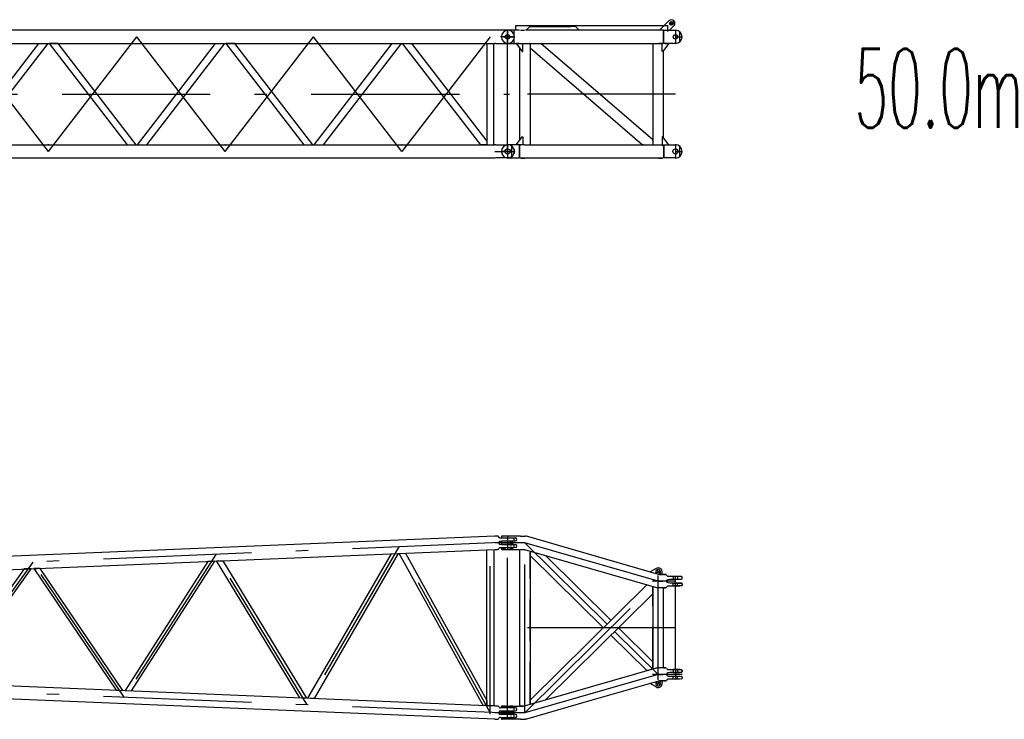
# Model space of a CAD drawing. Extents: x 2278 to 72584, y 12011 to 96322.
# Tile 20 of 29: x 60115 to 72584, y 30783 to 39639. Entities that reach past the tile are written whole.
import ezdxf
from ezdxf.enums import TextEntityAlignment as Align

# ---------------------------------------------------------------- set-up
doc = ezdxf.new("R2010")
doc.units = 0
doc.header["$LTSCALE"] = 62.5
doc.linetypes.add('CENTER', pattern=[50.5, 30, -9, 2.5, -9])
doc.linetypes.add('HIDDEN', pattern=[12.6, 8.4, -4.2])
doc.layers.add('11', color=7, linetype='CONTINUOUS')
doc.layers.add('13', color=216, linetype='CONTINUOUS')
doc.styles.get("Standard").update_dxf_attribs({"font": 'txt', "bigfont": 'bigfont'})

# ---------------------------------------------------------------- blocks, each defined once
blk = doc.blocks.new('*G52')
at = {"layer": '11', "color": 7, "linetype": 'CENTER'}
for p, q in [((54294, 39422), (54204, 39422)), ((54294, 39512), (54294, 39332)), ((54456, 39422), (54294, 39422)), ((54883, 39422), (56002, 37972)), ((56002, 37972), (57122, 39422)), ((58241, 37972), (57122, 39422)), ((58241, 37972), (59360, 39422)), ((60479, 37972), (59360, 39422)), ((60479, 37972), (61598, 39422)), ((62717, 37972), (61598, 39422)), ((62717, 37972), (63836, 39422)), ((64955, 37972), (63836, 39422)), ((66074, 39422), (64955, 37972)), ((66244, 39422), (66384, 39422)), ((66294, 39512), (66294, 39332)), ((54339, 38697), (66317, 38697)), ((54294, 38062), (54294, 37882)), ((66294, 38062), (66294, 37882)), ((54294, 37972), (54204, 37972)), ((54456, 37972), (54294, 37972)), ((66133, 37972), (66294, 37972)), ((66294, 37972), (66384, 37972))]:
    blk.add_line(p, q, dxfattribs=at)
at = {"layer": '11', "color": 7, "linetype": 'CONTINUOUS'}
for p, q in [((54445, 39506), (54299, 39506)), ((66133, 39506), (54455, 39506)), ((66144, 39506), (66133, 39506)), ((66296, 39506), (66144, 39506)), ((54299, 39339), (54445, 39339)), ((54424, 39339), (54349, 39339)), ((54349, 39339), (54349, 39329)), ((54349, 39329), (54424, 39254)), ((54434, 39329), (54424, 39339)), ((54434, 38056), (54434, 39339)), ((54434, 39339), (54507, 39338)), ((54434, 39254), (54434, 39329)), ((54507, 39352), (54507, 38043)), ((54861, 39352), (54507, 39352)), ((54861, 38043), (54861, 39352)), ((54861, 39338), (66133, 39338)), ((54934, 39339), (54934, 38056)), ((55881, 39338), (54934, 38111)), ((55004, 38056), (55994, 39338)), ((55994, 39338), (55881, 39338)), ((56124, 39338), (56011, 39338)), ((56011, 39338), (57000, 38056)), ((57113, 38056), (56124, 39338)), ((57130, 38056), (58120, 39338)), ((58232, 39338), (57243, 38056)), ((58120, 39338), (58232, 39338)), ((58362, 39338), (58249, 39338)), ((58249, 39338), (59239, 38056)), ((59351, 38056), (58362, 39338)), ((59368, 38056), (60358, 39338)), ((60470, 39338), (59481, 38056)), ((60358, 39338), (60470, 39338)), ((60600, 39338), (60488, 39338)), ((60488, 39338), (61477, 38056)), ((61589, 38056), (60600, 39338)), ((61607, 38056), (62596, 39338)), ((62708, 39338), (61719, 38056)), ((62596, 39338), (62708, 39338)), ((62838, 39338), (62726, 39338)), ((62726, 39338), (63715, 38056)), ((63827, 38056), (62838, 39338)), ((63845, 38056), (64834, 39338)), ((64946, 39338), (63957, 38056)), ((64834, 39338), (64946, 39338)), ((65953, 38056), (64964, 39338)), ((64964, 39338), (65076, 39338)), ((65076, 39338), (66030, 38103)), ((66030, 39338), (66030, 38056)), ((66119, 38056), (66119, 39338)), ((66144, 39339), (66133, 39338)), ((66144, 39339), (66296, 39339)), ((54424, 39254), (54434, 39254)), ((54445, 38056), (54299, 38056)), ((54349, 38066), (54424, 38141)), ((54349, 38056), (54349, 38066)), ((54424, 38056), (54349, 38056)), ((54424, 38141), (54434, 38141)), ((54434, 38066), (54424, 38056)), ((54434, 38141), (54434, 38066)), ((54507, 38056), (54434, 38056)), ((54455, 38056), (54445, 38056)), ((54455, 38056), (54507, 38056)), ((54507, 38043), (54861, 38043)), ((54861, 38056), (66133, 38056)), ((56008, 38056), (55996, 38056)), ((56002, 38121), (56002, 38121)), ((58247, 38056), (58235, 38056)), ((58241, 38121), (58241, 38121)), ((60483, 38056), (60473, 38056)), ((60479, 38121), (60479, 38121)), ((62721, 38056), (62711, 38056)), ((64959, 38056), (64949, 38056)), ((66030, 38056), (65953, 38056)), ((66030, 38103), (66030, 38056)), ((66030, 38056), (66119, 38056)), ((66146, 38056), (66133, 38056)), ((66146, 38056), (66296, 38056)), ((54299, 37889), (54445, 37889)), ((54455, 37888), (54445, 37889)), ((66133, 37888), (54455, 37888)), ((66146, 37889), (66133, 37888)), ((66296, 37889), (66146, 37889))]:
    blk.add_line(p, q, dxfattribs=at)
at = {"layer": '11', "color": 7, "linetype": 'HIDDEN'}
for p, q in [((54412, 38056), (54412, 38056)), ((66177, 38056), (66177, 38056))]:
    blk.add_line(p, q, dxfattribs=at)
at = {"layer": '11', "color": 7, "linetype": 'CONTINUOUS'}
for centre, radius in [((54294, 39422), 27), ((66294, 39422), 27), ((54294, 37972), 32.5), ((66294, 37972), 32.5)]:
    blk.add_circle(centre, radius, dxfattribs=at)
for centre, start, end in [((54299, 39422), 90, -90), ((66296, 39422), -90, 90), ((54299, 37972), 90, -90), ((66296, 37972), -90, 90)]:
    blk.add_arc(centre, 83.5, start, end, dxfattribs=at)
blk = doc.blocks.new('*G53')
at = {"layer": '11', "color": 7, "linetype": 'CONTINUOUS'}
for p, q in [((66398, 39506), (66399, 39564)), ((66399, 39564), (68319, 39564)), ((66574, 39553), (66528, 39506)), ((67154, 39553), (66574, 39553)), ((67201, 39506), (67154, 39553)), ((68336, 39624), (68219, 39506)), ((68319, 39564), (68319, 39506)), ((68345, 39506), (68400, 39560)), ((68400, 39618), (68400, 39617)), ((66443, 39506), (66299, 39506)), ((66457, 39506), (66508, 39506)), ((68193, 39506), (66521, 39506)), ((68206, 39506), (68193, 39506)), ((68258, 39506), (68206, 39506)), ((68270, 39506), (68258, 39506)), ((68270, 39506), (68421, 39506)), ((68270, 39339), (68270, 39506)), ((68270, 39506), (68270, 39339)), ((68474, 39358), (68474, 39486)), ((66299, 39339), (66521, 39339)), ((66435, 39338), (66405, 39338)), ((66405, 39338), (66405, 39333)), ((66405, 39333), (66480, 39238)), ((66448, 38115), (66448, 39279)), ((66485, 39238), (66485, 39338)), ((66521, 39338), (68193, 39338)), ((66581, 39338), (66581, 38056)), ((68133, 38117), (66714, 39338)), ((68133, 39338), (68133, 38056)), ((68193, 39338), (68206, 39338)), ((68206, 39338), (68258, 39338)), ((68253, 39238), (68253, 39338)), ((68270, 39339), (68258, 39338)), ((68333, 39333), (68258, 39238)), ((68421, 39339), (68270, 39339)), ((68283, 39338), (68313, 39338)), ((68313, 39338), (68333, 39338)), ((68333, 39338), (68333, 39333)), ((66480, 39238), (66485, 39238)), ((67999, 38056), (66581, 39277)), ((68258, 39238), (68253, 39238)), ((68266, 38147), (68266, 39248)), ((66405, 38061), (66480, 38156)), ((66480, 38156), (66485, 38157)), ((66485, 38157), (66485, 38056)), ((68258, 38156), (68253, 38156)), ((68253, 38156), (68253, 38056)), ((68333, 38061), (68258, 38156)), ((66443, 38056), (66299, 38056)), ((66349, 37908), (66349, 38036)), ((66405, 38056), (66405, 38061)), ((66435, 38056), (66405, 38056)), ((66443, 37889), (66443, 38056)), ((66443, 38056), (66443, 37889)), ((66507, 38056), (66457, 38056)), ((66507, 38056), (66521, 38056)), ((66521, 38056), (68192, 38056)), ((68192, 38056), (68206, 38056)), ((68206, 38056), (68257, 38056)), ((68253, 38056), (68254, 38046)), ((68254, 38046), (68273, 38046)), ((68257, 38056), (68271, 38056)), ((68271, 38056), (68421, 38056)), ((68271, 37889), (68271, 38056)), ((68271, 38056), (68271, 37889)), ((68273, 38046), (68283, 38056)), ((68283, 38056), (68313, 38056)), ((68313, 38056), (68333, 38056)), ((68333, 38056), (68333, 38061)), ((68474, 37908), (68474, 38036)), ((66299, 37889), (66443, 37889)), ((66457, 37888), (66507, 37888)), ((66521, 37888), (66507, 37888)), ((68192, 37888), (66521, 37888)), ((68206, 37888), (68192, 37888)), ((68257, 37888), (68206, 37888)), ((68271, 37889), (68257, 37888)), ((68421, 37889), (68271, 37889))]:
    blk.add_line(p, q, dxfattribs=at)
at = {"layer": '11', "color": 7, "linetype": 'HIDDEN'}
for p, q in [((66574, 39553), (67154, 39553)), ((68319, 39564), (68319, 39489)), ((66374, 39506), (66374, 39339)), ((66417, 39506), (66417, 39506)), ((66443, 39506), (66422, 39506)), ((66457, 39506), (66508, 39506)), ((68258, 39506), (68206, 39506)), ((68303, 39506), (68303, 39506)), ((66581, 39338), (66571, 39338)), ((68133, 39338), (68143, 39339)), ((68258, 39338), (68206, 39338)), ((66417, 38056), (66417, 38056)), ((66443, 38056), (66422, 38056)), ((66458, 38056), (66448, 38056)), ((66507, 38056), (66457, 38056)), ((66571, 38056), (66581, 38057)), ((68013, 38056), (67999, 38056)), ((68133, 38106), (68133, 38117)), ((68143, 38056), (68133, 38056)), ((68206, 38056), (68257, 38056)), ((68303, 38056), (68303, 38056)), ((66449, 37907), (66449, 37907)), ((66422, 37889), (66443, 37889)), ((66507, 37888), (66457, 37888)), ((68206, 37888), (68257, 37888))]:
    blk.add_line(p, q, dxfattribs=at)
at = {"layer": '11', "color": 7, "linetype": 'CENTER'}
for p, q in [((68402, 39626), (68347, 39571)), ((68347, 39611), (68387, 39573)), ((68387, 39611), (68349, 39573)), ((66294, 39422), (66204, 39422)), ((66294, 39422), (66204, 39422)), ((66294, 39422), (66215, 39422)), ((66294, 39332), (66294, 39512)), ((66294, 39332), (66294, 39512)), ((66294, 39506), (66294, 39339)), ((66294, 37972), (66294, 39422)), ((66384, 39422), (66294, 39422)), ((66384, 39422), (66294, 39422)), ((68419, 39512), (68419, 39332)), ((68419, 39422), (68509, 39422)), ((68419, 38697), (66294, 38697)), ((66294, 38062), (66294, 37882)), ((66294, 38056), (66294, 37889)), ((66443, 38056), (66456, 38056)), ((68419, 38062), (68419, 37882)), ((66294, 37972), (66215, 37972)), ((66294, 37972), (66384, 37972)), ((68419, 37972), (68509, 37972))]:
    blk.add_line(p, q, dxfattribs=at)
at = {"layer": '11', "color": 7, "linetype": 'CONTINUOUS'}
for points in [[(66373, 38004), (66374, 38001), (66375, 37998), (66376, 37995), (66377, 37992), (66378, 37989), (66378, 37985), (66379, 37982), (66379, 37979), (66380, 37976), (66380, 37972)], [(66380, 37972), (66380, 37969), (66379, 37966), (66379, 37962), (66378, 37959), (66378, 37956), (66377, 37953), (66376, 37950), (66375, 37946), (66374, 37943), (66373, 37940)], [(66328, 37895), (66325, 37894), (66322, 37893), (66318, 37892), (66315, 37891), (66312, 37890), (66309, 37890), (66306, 37889), (66302, 37889), (66299, 37888), (66296, 37888)]]:
    blk.add_lwpolyline(points, dxfattribs=at)
for centre, radius in [((68368, 39592), 23), ((68368, 39592), 15), ((66294, 39422), 27.5), ((66294, 39422), 27.5), ((66294, 39422), 27.5), ((68419, 39422), 27.5), ((66294, 37972), 33), ((66294, 37972), 33), ((66294, 37972), 32.5), ((66294, 37972), 32.5), ((68419, 37972), 32.5)]:
    blk.add_circle(centre, radius, dxfattribs=at)
for centre, radius, start, end in [((68368, 39592), 45, -44.9984, 135.0016), ((66299, 39422), 83.5, 90.0047, -89.9953), ((68421, 39422), 83.5, -89.9953, 90.0047), ((66299, 37972), 83.5, 90.0047, -89.9953), ((66296, 37972), 83.4, 67.4987, 90.0108), ((66296, 37972), 83.6, 45.0185, 67.4894), ((66296, 37972), 83.5, 22.4949, 44.988), ((68421, 37972), 83.5, -89.9953, 89.9964), ((66296, 37972), 83.4, -67.5039, -44.9843), ((66296, 37972), 83.5, -45.014, -22.5025)]:
    blk.add_arc(centre, radius, start, end, dxfattribs=at)
blk = doc.blocks.new('*G73')
at = {"layer": '11', "color": 7, "linetype": 'HIDDEN'}
for p, q in [((66215, 33093), (66215, 33090)), ((66267, 33101), (66223, 33101)), ((66223, 33082), (66267, 33082)), ((66362, 33101), (66322, 33101)), ((66322, 33082), (66362, 33082)), ((66457, 33101), (66520, 33101)), ((66215, 33028), (66215, 33006)), ((66215, 32942), (66215, 32945)), ((66245, 33037), (66220, 33033)), ((66220, 33001), (66245, 32998)), ((66223, 32953), (66267, 32953)), ((66267, 32934), (66223, 32934)), ((66267, 33037), (66245, 33037)), ((66245, 32998), (66267, 32998)), ((66322, 33037), (66362, 33037)), ((66362, 32998), (66322, 32998)), ((66322, 32953), (66362, 32953)), ((66362, 32934), (66322, 32934)), ((66448, 30960), (66448, 32925)), ((66457, 32933), (66495, 32933)), ((66581, 30986), (66581, 32899)), ((68257, 32616), (68218, 32616)), ((68270, 32616), (68297, 32616)), ((68391, 32592), (68391, 32592)), ((68391, 32592), (68391, 32557)), ((68391, 32557), (68391, 32556)), ((68447, 32592), (68392, 32592)), ((68392, 32557), (68447, 32557)), ((68474, 32592), (68447, 32592)), ((68447, 32592), (68447, 32592)), ((68447, 32592), (68447, 32557)), ((68447, 32557), (68447, 32556)), ((68447, 32556), (68474, 32556)), ((68497, 32589), (68474, 32592)), ((68474, 32556), (68497, 32559)), ((68504, 32567), (68504, 32581)), ((68067, 32483), (68057, 32486)), ((68133, 31428), (68133, 32457)), ((68257, 32448), (68194, 32448)), ((68266, 31445), (68266, 32440)), ((68297, 32449), (68270, 32449)), ((68391, 32473), (68391, 32508)), ((68391, 32508), (68391, 32508)), ((68391, 32472), (68391, 32473)), ((68392, 32508), (68447, 32508)), ((68447, 32473), (68392, 32473)), ((68447, 32473), (68447, 32508)), ((68447, 32508), (68447, 32508)), ((68447, 32508), (68474, 32508)), ((68447, 32472), (68447, 32473)), ((68474, 32472), (68447, 32472)), ((68474, 32508), (68497, 32505)), ((68497, 32475), (68474, 32472)), ((68504, 32497), (68504, 32483)), ((68257, 31436), (68194, 31436)), ((68297, 31436), (68270, 31436)), ((68391, 31412), (68391, 31412)), ((68391, 31412), (68391, 31377)), ((68391, 31377), (68391, 31376)), ((68391, 31293), (68391, 31328)), ((68391, 31328), (68391, 31328)), ((68447, 31412), (68392, 31412)), ((68392, 31377), (68447, 31377)), ((68392, 31328), (68447, 31328)), ((68474, 31412), (68447, 31412)), ((68447, 31412), (68447, 31412)), ((68447, 31412), (68447, 31377)), ((68447, 31377), (68447, 31376)), ((68447, 31376), (68474, 31376)), ((68447, 31293), (68447, 31328)), ((68447, 31328), (68447, 31328)), ((68447, 31328), (68474, 31328)), ((68497, 31409), (68474, 31412)), ((68474, 31376), (68497, 31379)), ((68474, 31328), (68497, 31325)), ((68504, 31387), (68504, 31401)), ((68504, 31317), (68504, 31303)), ((68257, 31268), (68218, 31268)), ((68270, 31269), (68297, 31269)), ((68391, 31292), (68391, 31293)), ((68447, 31293), (68392, 31293)), ((68447, 31292), (68447, 31293)), ((68474, 31292), (68447, 31292)), ((68497, 31295), (68474, 31292)), ((66267, 30951), (66223, 30951)), ((66223, 30932), (66267, 30932)), ((66362, 30951), (66322, 30951)), ((66322, 30932), (66362, 30932)), ((66457, 30951), (66495, 30951)), ((66223, 30803), (66267, 30803)), ((66245, 30887), (66267, 30887)), ((66267, 30848), (66245, 30848)), ((66266, 30807), (66266, 30808)), ((66362, 30887), (66322, 30887)), ((66322, 30848), (66362, 30848)), ((66322, 30803), (66362, 30803)), ((66267, 30784), (66223, 30784)), ((66362, 30784), (66322, 30784)), ((66457, 30783), (66520, 30783))]:
    blk.add_line(p, q, dxfattribs=at)
at = {"layer": '11', "color": 7, "linetype": 'CONTINUOUS'}
for p, q in [((66215, 33093), (66215, 33090)), ((66443, 33101), (66223, 33101)), ((66223, 33082), (66373, 33082)), ((66373, 33082), (66395, 33079)), ((66412, 33060), (66412, 33059)), ((66457, 33101), (66443, 33101)), ((66457, 33101), (66520, 33101)), ((66457, 33101), (66457, 33101)), ((66520, 33101), (66520, 33101)), ((66532, 33100), (66520, 33101)), ((67317, 32874), (66532, 33100)), ((66532, 33099), (66532, 33100)), ((66215, 33028), (66215, 33006)), ((66215, 32945), (66215, 32942)), ((66245, 33037), (66220, 33033)), ((66220, 33001), (66245, 32998)), ((66373, 32953), (66223, 32953)), ((66223, 32934), (66443, 32934)), ((66373, 33037), (66245, 33037)), ((66245, 32998), (66373, 32998)), ((66395, 33040), (66373, 33037)), ((66373, 32998), (66395, 32995)), ((66395, 32956), (66373, 32953)), ((66412, 32976), (66412, 32975)), ((66443, 32934), (66448, 32925)), ((66448, 30960), (66448, 32925)), ((66495, 32933), (66509, 32931)), ((66496, 32933), (66496, 32934)), ((66509, 32931), (68181, 32450)), ((66581, 32899), (66581, 30986)), ((68204, 32618), (67288, 32882)), ((68176, 32692), (68100, 32648)), ((68218, 32616), (68204, 32618)), ((68218, 32617), (68218, 32616)), ((68218, 32616), (68257, 32616)), ((68245, 32616), (68250, 32638)), ((68257, 32616), (68257, 32616)), ((68270, 32616), (68257, 32616)), ((68295, 32616), (68270, 32616)), ((68310, 32603), (68304, 32612)), ((68327, 32553), (68347, 32556)), ((68474, 32592), (68328, 32592)), ((68347, 32556), (68474, 32556)), ((68497, 32589), (68474, 32592)), ((68474, 32556), (68497, 32559)), ((68504, 32567), (68504, 32581)), ((66581, 31027), (68057, 32486)), ((68133, 32532), (68143, 32532)), ((68143, 32532), (68133, 32532)), ((68133, 32464), (68133, 32457)), ((68133, 32457), (68133, 31428)), ((68181, 32450), (68194, 32448)), ((68257, 32448), (68194, 32448)), ((68270, 32449), (68257, 32448)), ((68270, 32449), (68257, 32448)), ((68257, 32448), (68257, 32448)), ((68266, 32449), (68266, 32440)), ((68266, 31445), (68266, 32440)), ((68270, 32449), (68295, 32449)), ((68304, 32452), (68311, 32464)), ((68347, 32508), (68327, 32511)), ((68328, 32472), (68474, 32472)), ((68474, 32508), (68347, 32508)), ((68497, 32505), (68474, 32508)), ((68474, 32472), (68497, 32475)), ((68504, 32483), (68504, 32497)), ((68133, 32373), (66773, 31029)), ((66509, 30953), (68181, 31435)), ((68133, 31421), (68133, 31428)), ((68143, 31424), (68133, 31421)), ((68181, 31435), (68194, 31436)), ((68257, 31436), (68194, 31436)), ((68257, 31436), (68257, 31436)), ((68270, 31436), (68257, 31436)), ((68270, 31436), (68257, 31436)), ((68266, 31436), (68266, 31445)), ((68270, 31436), (68295, 31436)), ((68304, 31432), (68311, 31421)), ((68347, 31376), (68327, 31373)), ((68327, 31331), (68347, 31328)), ((68328, 31412), (68474, 31412)), ((68474, 31376), (68347, 31376)), ((68347, 31328), (68474, 31328)), ((68474, 31412), (68497, 31409)), ((68497, 31379), (68474, 31376)), ((68474, 31328), (68497, 31325)), ((68504, 31401), (68504, 31387)), ((68504, 31317), (68504, 31303)), ((68204, 31266), (67317, 31011)), ((68176, 31192), (68100, 31236)), ((68218, 31268), (68204, 31266)), ((68218, 31268), (68218, 31269)), ((68218, 31268), (68257, 31268)), ((68245, 31268), (68250, 31247)), ((68270, 31269), (68257, 31268)), ((68257, 31268), (68257, 31268)), ((68295, 31269), (68270, 31269)), ((68310, 31282), (68304, 31272)), ((68474, 31292), (68328, 31292)), ((68497, 31295), (68474, 31292)), ((66215, 30940), (66215, 30943)), ((66223, 30951), (66443, 30951)), ((66373, 30932), (66223, 30932)), ((66395, 30929), (66373, 30932)), ((66457, 30951), (66443, 30951)), ((66448, 30960), (66448, 30951)), ((66495, 30951), (66457, 30951)), ((66457, 30951), (66457, 30951)), ((66495, 30951), (66509, 30953)), ((66496, 30952), (66496, 30951)), ((67317, 31011), (66532, 30785)), ((66581, 30974), (66581, 31027)), ((66581, 30986), (66581, 30974)), ((66215, 30856), (66215, 30878)), ((66220, 30883), (66245, 30887)), ((66245, 30848), (66220, 30851)), ((66223, 30803), (66373, 30803)), ((66245, 30887), (66373, 30887)), ((66373, 30848), (66245, 30848)), ((66373, 30887), (66395, 30890)), ((66395, 30845), (66373, 30848)), ((66373, 30803), (66395, 30806)), ((66412, 30909), (66412, 30910)), ((66412, 30825), (66412, 30826)), ((66215, 30792), (66215, 30795)), ((66443, 30784), (66223, 30784)), ((66457, 30783), (66443, 30784)), ((66457, 30783), (66520, 30783)), ((66457, 30783), (66457, 30783)), ((66532, 30785), (66520, 30783))]:
    blk.add_line(p, q, dxfattribs=at)
at = {"layer": '11', "color": 7, "linetype": 'CENTER'}
for p, q in [((66294, 33101), (66294, 32934)), ((66391, 33017), (66215, 33017)), ((66294, 30951), (66294, 32934)), ((66514, 33017), (66452, 33017)), ((66514, 33017), (67555, 31989)), ((66514, 30867), (66514, 33017)), ((68199, 32532), (66514, 33017)), ((66581, 32858), (67508, 31942)), ((67602, 32036), (66773, 32855)), ((67602, 32036), (66773, 32855)), ((68186, 32675), (68201, 32649)), ((68227, 32664), (68175, 32634)), ((68199, 32462), (68199, 32602)), ((68201, 32649), (68216, 32623)), ((68270, 32616), (68251, 32616)), ((68419, 32472), (68419, 32592)), ((66514, 30867), (68199, 32532)), ((68199, 32532), (68129, 32532)), ((68199, 31352), (68199, 32532)), ((68269, 32532), (68199, 32532)), ((68199, 32532), (68261, 32532)), ((68419, 32532), (68257, 32532)), ((68419, 31412), (68419, 32472)), ((68419, 31942), (66294, 31942)), ((68133, 31512), (67697, 31942)), ((68133, 31512), (67697, 31942)), ((68057, 31399), (67602, 31849)), ((67649, 31896), (68199, 31352)), ((68133, 31421), (68133, 31512)), ((68133, 31499), (68133, 31512)), ((68199, 31352), (66514, 30867)), ((68057, 31399), (68133, 31421)), ((68067, 31402), (68057, 31399)), ((68199, 31352), (68129, 31352)), ((68199, 31352), (68195, 31352)), ((68199, 31353), (68196, 31352)), ((68199, 31282), (68199, 31422)), ((68202, 31353), (68199, 31353)), ((68203, 31353), (68199, 31352)), ((68269, 31352), (68199, 31352)), ((68199, 31352), (68261, 31352)), ((68419, 31352), (68257, 31352)), ((68419, 31412), (68419, 31292)), ((68504, 31352), (68419, 31352)), ((68227, 31221), (68175, 31251)), ((68186, 31210), (68201, 31236)), ((68201, 31236), (68216, 31262)), ((68270, 31269), (68251, 31269)), ((66294, 30784), (66294, 30951)), ((66294, 30867), (66215, 30867)), ((66456, 30867), (66294, 30867)), ((66514, 30867), (66452, 30867))]:
    blk.add_line(p, q, dxfattribs=at)
at = {"layer": '11', "color": 7, "linetype": 'CONTINUOUS'}
for points in [[(68308, 32532), (68308, 32535), (68309, 32538), (68310, 32541), (68311, 32544), (68313, 32546), (68315, 32549), (68318, 32550), (68321, 32552), (68324, 32553), (68327, 32553)], [(68327, 32511), (68324, 32512), (68321, 32513), (68318, 32514), (68315, 32516), (68313, 32518), (68311, 32521), (68310, 32524), (68309, 32527), (68308, 32529), (68308, 32532)], [(68327, 31373), (68324, 31373), (68321, 31372), (68318, 31370), (68315, 31369), (68313, 31366), (68311, 31364), (68310, 31361), (68309, 31358), (68308, 31355), (68308, 31352)], [(68308, 31352), (68308, 31349), (68309, 31347), (68310, 31344), (68311, 31341), (68313, 31338), (68315, 31336), (68318, 31334), (68321, 31333), (68324, 31332), (68327, 31331)]]:
    blk.add_lwpolyline(points, dxfattribs=at)
at = {"layer": '11', "color": 7, "linetype": 'HIDDEN'}
for centre, radius, start, end in [((66223, 33093), 8, 90, 180), ((66223, 33090), 8, 180, -89.9181), ((66220, 33028), 5, 97.5787, 179.9979), ((66220, 33006), 4.98, 180, -97.2578), ((66223, 32945), 8, 90, 179.9836), ((66223, 32942), 8, 180, -90), ((68496, 32581), 8.02, 0, 82.1641), ((68496, 32567), 8, -82.3771, -0.0021), ((68496, 32497), 7.99, 0, 82.5007), ((68496, 32483), 7.99, -82.4335, 0.0634), ((68496, 31401), 8, 0, 82.4236), ((68496, 31387), 8, -82.375, -0.0021), ((68496, 31317), 7.99, 0, 82.5007), ((68496, 31303), 8.02, -82.3902, -0.1167)]:
    blk.add_arc(centre, radius, start, end, dxfattribs=at)
at = {"layer": '11', "color": 7, "linetype": 'CONTINUOUS'}
for centre, radius, start, end in [((66223, 33093), 8, 90, -179.8688), ((66223, 33090), 8, 180, -89.8689), ((66393, 33060), 19, 0, 81.9402), ((66393, 33059), 19, -81.9677, 0.0117), ((66220, 33028), 5, 97.5787, 179.9979), ((66220, 33006), 4.98, 180, -97.2578), ((66223, 32945), 8, 90, -179.9344), ((66223, 32942), 8, 180, -90.0001), ((66393, 32976), 19, 0, 81.9675), ((66393, 32975), 19, -81.9921, 0.0324), ((68201, 32649), 30, 120.0079, -150.0056), ((68201, 32649), 50, -12.6981, 120.0035), ((68201, 32649), 30, 30.0106, 119.982), ((68201, 32649), 30.1, -149.9801, -124.6158), ((68201, 32649), 30, -87.5541, -60.0145), ((68201, 32649), 30, -60.0094, 29.9982), ((68295, 32603), 13, 47.0458, 90.0415), ((68328, 32612), 20, -151.6399, -89.9993), ((68496, 32581), 8.02, 0, 82.1641), ((68496, 32567), 8, -82.3771, -0.0021), ((68199, 32532), 66.5, 180, -179.8705), ((68295, 32462), 13, -90, -46.9808), ((68328, 32452), 20, 90, 145.2012), ((68496, 32497), 8.01, 0, 82.2997), ((68496, 32483), 8, -82.3771, -0.0021), ((68295, 31423), 13, 46.9978, 90.0415), ((68328, 31432), 20, -145.2057, -89.9991), ((68496, 31401), 8, 0, 82.4379), ((68496, 31387), 7.99, -82.4335, 0.0471), ((68496, 31317), 7.99, 0, 82.5007), ((68496, 31303), 8.02, -82.3902, -0.1167), ((68201, 31236), 30, 149.9995, -120.0102), ((68201, 31236), 30, 124.5899, 149.9823), ((68201, 31236), 50, -119.9997, 12.6968), ((68201, 31236), 30, -120.0079, -29.9944), ((68201, 31236), 30, 59.9833, 87.5346), ((68201, 31236), 30, -29.9929, 60.0071), ((68295, 31282), 13, -90, -46.8706), ((68328, 31272), 20, 90, 151.6349), ((66223, 30943), 8, 90, -179.9672), ((66223, 30940), 8.01, 180, -90), ((66393, 30910), 19, 0, 81.9342), ((66220, 30878), 5.01, 97.6582, 179.8408), ((66220, 30856), 5, 180, -97.5773), ((66223, 30795), 8, 90, -179.9508), ((66393, 30909), 19, -81.9696, -0.0021), ((66393, 30826), 19, 0, 81.9675), ((66393, 30825), 19, -81.9687, -0.0021), ((66223, 30792), 8, 180, -89.9344)]:
    blk.add_arc(centre, radius, start, end, dxfattribs=at)
blk = doc.blocks.new('*G74')
at = {"layer": '11', "color": 7, "linetype": 'CONTINUOUS'}
for p, q in [((66133, 33102), (54455, 32617)), ((66144, 33101), (66133, 33102)), ((66163, 33101), (66144, 33101)), ((66169, 33101), (66144, 33101)), ((66185, 33086), (66178, 33097)), ((66349, 33077), (66202, 33077)), ((66372, 33074), (66349, 33077)), ((66349, 33041), (66372, 33044)), ((66379, 33052), (66379, 33066)), ((54455, 32448), (66133, 32933)), ((66030, 30956), (66030, 32928)), ((66119, 32932), (66119, 30952)), ((66133, 32933), (66144, 32934)), ((66144, 32934), (66163, 32934)), ((66144, 32934), (66169, 32934)), ((66178, 32937), (66184, 32947)), ((66201, 33039), (66221, 33041)), ((66221, 32993), (66201, 32995)), ((66202, 32957), (66349, 32957)), ((66221, 33041), (66349, 33041)), ((66349, 32993), (66221, 32993)), ((66372, 32990), (66349, 32993)), ((66349, 32957), (66372, 32960)), ((66379, 32968), (66379, 32982)), ((62031, 32838), (62031, 32838)), ((63765, 31050), (64824, 32879)), ((64907, 32882), (63844, 31047)), ((64824, 32879), (64907, 32882)), ((64922, 32883), (65000, 32886)), ((65985, 30958), (64922, 32883)), ((65000, 32886), (66030, 31023)), ((60173, 32686), (59138, 31242)), ((59221, 31239), (60262, 32689)), ((60262, 32689), (60173, 32686)), ((60376, 32694), (60294, 32691)), ((60294, 32691), (61336, 31151)), ((61423, 31147), (60376, 32694)), ((62499, 32782), (61451, 31146)), ((61532, 31143), (62585, 32786)), ((62585, 32786), (62499, 32782)), ((62608, 32787), (62687, 32790)), ((63662, 31054), (62608, 32787)), ((62687, 32790), (63746, 31051)), ((54215, 32608), (54215, 32605)), ((54245, 32552), (54220, 32548)), ((54445, 32616), (54223, 32616)), ((54223, 32597), (54373, 32597)), ((54373, 32552), (54245, 32552)), ((54373, 32597), (54395, 32594)), ((54395, 32555), (54373, 32552)), ((54412, 32575), (54412, 32574)), ((54455, 32617), (54445, 32616)), ((56826, 31338), (57844, 32589)), ((57938, 32593), (56913, 31334)), ((57844, 32589), (57938, 32593)), ((57981, 32595), (58067, 32598)), ((59009, 31247), (57981, 32595)), ((58067, 32598), (59100, 31244)), ((54215, 32543), (54215, 32521)), ((54215, 32460), (54215, 32457)), ((54220, 32516), (54245, 32513)), ((54373, 32468), (54223, 32468)), ((54223, 32449), (54445, 32449)), ((54245, 32513), (54373, 32513)), ((54373, 32513), (54395, 32510)), ((54395, 32471), (54373, 32468)), ((54412, 32491), (54412, 32490)), ((54440, 31437), (54441, 32447)), ((54441, 32447), (54530, 32451)), ((54445, 32449), (54455, 32448)), ((55511, 32492), (54530, 31449)), ((54530, 32451), (54530, 31433)), ((54608, 31430), (55611, 32496)), ((55670, 32499), (56678, 31344)), ((56775, 31340), (55760, 32502)), ((54215, 31428), (54215, 31425)), ((54445, 31436), (54223, 31436)), ((54445, 31436), (54455, 31437)), ((54455, 31437), (66133, 30952)), ((54530, 31449), (54530, 31433)), ((54215, 31363), (54215, 31341)), ((54245, 31372), (54220, 31368)), ((54220, 31336), (54245, 31333)), ((54223, 31417), (54373, 31417)), ((54373, 31372), (54245, 31372)), ((54245, 31333), (54373, 31333)), ((54373, 31417), (54395, 31414)), ((54395, 31375), (54373, 31372)), ((54373, 31333), (54395, 31330)), ((54412, 31395), (54412, 31394)), ((54412, 31311), (54412, 31310)), ((56678, 31344), (56775, 31340)), ((56913, 31334), (56826, 31338)), ((54215, 31280), (54215, 31277)), ((54373, 31288), (54223, 31288)), ((54223, 31269), (54445, 31269)), ((54395, 31291), (54373, 31288)), ((54445, 31269), (54455, 31268)), ((66133, 30783), (54455, 31268)), ((59100, 31244), (59009, 31247)), ((59138, 31242), (59221, 31239)), ((61336, 31151), (61423, 31147)), ((61451, 31146), (61532, 31143)), ((63746, 31051), (63662, 31054)), ((63844, 31047), (63765, 31050)), ((66030, 30956), (65985, 30958)), ((66030, 31023), (66030, 30956)), ((66119, 30952), (66030, 30956)), ((66030, 30956), (66030, 30956)), ((66144, 30951), (66133, 30952)), ((66163, 30951), (66144, 30951)), ((66169, 30951), (66144, 30951)), ((66185, 30936), (66178, 30947)), ((66349, 30927), (66202, 30927)), ((66372, 30924), (66349, 30927)), ((66201, 30889), (66221, 30891)), ((66221, 30843), (66201, 30845)), ((66202, 30807), (66349, 30807)), ((66221, 30891), (66349, 30891)), ((66349, 30843), (66221, 30843)), ((66349, 30891), (66372, 30894)), ((66372, 30840), (66349, 30843)), ((66349, 30807), (66372, 30810)), ((66379, 30902), (66379, 30916)), ((66379, 30818), (66379, 30832)), ((66133, 30783), (66144, 30784)), ((66144, 30784), (66163, 30784)), ((66144, 30784), (66169, 30784)), ((66178, 30787), (66184, 30797))]:
    blk.add_line(p, q, dxfattribs=at)
at = {"layer": '11', "color": 7, "linetype": 'CENTER'}
for p, q in [((66294, 33101), (66294, 32934)), ((66203, 33020), (54402, 32530)), ((64915, 32967), (63756, 30966)), ((66074, 30870), (64915, 32967)), ((66074, 30848), (66074, 33036)), ((66294, 33017), (66132, 33017)), ((66294, 33017), (66215, 33017)), ((66456, 33017), (66294, 33017)), ((66294, 30951), (66294, 32934)), ((62597, 32870), (61439, 31062)), ((56803, 31255), (57962, 32678)), ((59121, 31159), (57962, 32678)), ((60280, 32774), (59121, 31159)), ((61439, 31062), (60280, 32774)), ((63756, 30966), (62647, 32788)), ((54294, 32443), (54294, 32623)), ((54294, 32480), (54294, 32585)), ((54485, 32478), (54485, 32590)), ((55644, 32582), (54485, 31351)), ((55644, 32582), (56803, 31255)), ((54215, 32532), (54456, 32532)), ((54247, 32532), (54454, 32532)), ((54541, 32534), (54429, 32534)), ((54485, 31374), (54485, 32515)), ((54294, 31263), (54294, 31443)), ((54215, 31352), (54456, 31352)), ((54247, 31352), (54454, 31352)), ((54294, 31300), (54294, 31405)), ((66203, 30864), (54402, 31355)), ((66294, 30784), (66294, 30951)), ((66294, 30867), (66132, 30867)), ((66456, 30867), (66294, 30867))]:
    blk.add_line(p, q, dxfattribs=at)
at = {"layer": '11', "color": 7, "linetype": 'HIDDEN'}
for p, q in [((66349, 33077), (66322, 33077)), ((66322, 33041), (66349, 33041)), ((66322, 32993), (66349, 32993)), ((66349, 32957), (66322, 32957)), ((54267, 32615), (54267, 32616)), ((54267, 32616), (54322, 32616)), ((54267, 32597), (54267, 32615)), ((54267, 32615), (54322, 32615)), ((54322, 32615), (54267, 32615)), ((54267, 32513), (54267, 32552)), ((54322, 32615), (54322, 32597)), ((54322, 32552), (54322, 32513)), ((54322, 32449), (54266, 32449)), ((54266, 32449), (54266, 32449)), ((54266, 32449), (54322, 32449)), ((54267, 32449), (54267, 32468)), ((54322, 32449), (54267, 32449)), ((54322, 32468), (54322, 32449)), ((54322, 32449), (54322, 32449)), ((54434, 32536), (54349, 32536)), ((54349, 32536), (54349, 32535)), ((54349, 32535), (54349, 32530)), ((54349, 32530), (54349, 32528)), ((54349, 32528), (54434, 32528)), ((54434, 32528), (54434, 32536)), ((54267, 31435), (54267, 31436)), ((54267, 31436), (54322, 31436)), ((54267, 31417), (54267, 31435)), ((54267, 31435), (54322, 31435)), ((54322, 31435), (54267, 31435)), ((54322, 31435), (54322, 31417)), ((54267, 31333), (54267, 31372)), ((54322, 31372), (54322, 31333)), ((54322, 31269), (54266, 31269)), ((54266, 31269), (54266, 31269)), ((54266, 31269), (54322, 31269)), ((54267, 31269), (54267, 31288)), ((54322, 31269), (54267, 31269)), ((54322, 31288), (54322, 31269)), ((54322, 31269), (54322, 31269)), ((66349, 30927), (66322, 30927)), ((66322, 30891), (66349, 30891)), ((66322, 30843), (66349, 30843)), ((66349, 30807), (66322, 30807)), ((66322, 30784), (66322, 30784))]:
    blk.add_line(p, q, dxfattribs=at)
at = {"layer": '11', "color": 7, "linetype": 'CONTINUOUS'}
for points in [[(62056, 32845), (62056, 32844), (62056, 32844), (62056, 32844), (62056, 32844), (62056, 32844), (62056, 32844), (62056, 32844), (62056, 32844), (62056, 32844), (62056, 32844)], [(60256, 32764), (60256, 32764), (60256, 32764), (60256, 32763), (60256, 32763), (60256, 32763), (60256, 32763), (60256, 32763), (60256, 32763), (60256, 32763), (60256, 32763)]]:
    blk.add_lwpolyline(points, dxfattribs=at)
for centre, radius, start, end in [((66169, 33088), 13, 46.9545, 90.0012), ((66202, 33097), 20, -145.2338, -89.9729), ((66371, 33066), 8, 0, 82.375), ((66371, 33052), 8, -82.3728, -0.0021), ((66169, 32947), 13, -90, -46.8913), ((66204, 33017), 22, 96.3084, -96.3048), ((66202, 32937), 20, 90, 151.6695), ((66371, 32982), 8, 0, 82.3645), ((66371, 32968), 8, -82.4378, -0.0021), ((60256, 32746), 3, -90, -53.8826), ((54223, 32608), 8, 90, 179.9344), ((54223, 32605), 7.99, 180, -89.9016), ((54220, 32543), 5, 97.6827, 179.9979), ((54393, 32575), 19, 0, 81.9402), ((54393, 32574), 19, -81.9677, 0.0117), ((54220, 32521), 4.99, 180, -97.5123), ((54223, 32460), 8, 90, 179.9344), ((54223, 32457), 7.99, 180, -89.918), ((54393, 32491), 19, 0, 81.9675), ((54393, 32490), 19, -81.9911, 0.0394), ((54223, 31428), 8, 90, 179.9344), ((54223, 31425), 7.99, 180, -89.918), ((54220, 31363), 5, 97.7832, 179.9979), ((54220, 31341), 4.99, 180, -97.437), ((54393, 31395), 19, 0, 81.9402), ((54393, 31394), 19, -81.995, 0.0117), ((54393, 31311), 19, 0, 81.9675), ((54393, 31310), 19, -81.9667, 0.0186), ((54223, 31280), 8, 90, 180), ((54223, 31277), 7.98, 180, -89.8193), ((60337, 31111), 10, 177.4152, -176.5774), ((66169, 30938), 13, 46.9408, 90.0012), ((66202, 30947), 20, -145.2338, -89.9729), ((66371, 30916), 7.99, 0, 82.4949), ((66204, 30867), 22, 96.2847, -96.2818), ((66202, 30787), 20, 90, 151.6233), ((66371, 30902), 8, -82.5028, -0.0021), ((66371, 30832), 8.01, 0, 82.3019), ((66371, 30818), 8, -82.44, -0.0021), ((66169, 30797), 13, -90, -46.9011)]:
    blk.add_arc(centre, radius, start, end, dxfattribs=at)

msp = doc.modelspace()

# ---------------------------------------------------------------- block references
at = {"layer": '11', "color": 7, "linetype": 'CONTINUOUS'}
for name in ['*G53', '*G52', '*G74', '*G73']:
    msp.add_blockref(name, (0, 0), dxfattribs=at)

# ---------------------------------------------------------------- texts
at = {"layer": '13', "color": 216, "linetype": 'CONTINUOUS', "width": 0.5}
msp.add_text('50.0m', height=1000, dxfattribs=at).set_placement((70685, 37972), align=Align.BOTTOM_LEFT)

doc.saveas('drawing.dxf')
